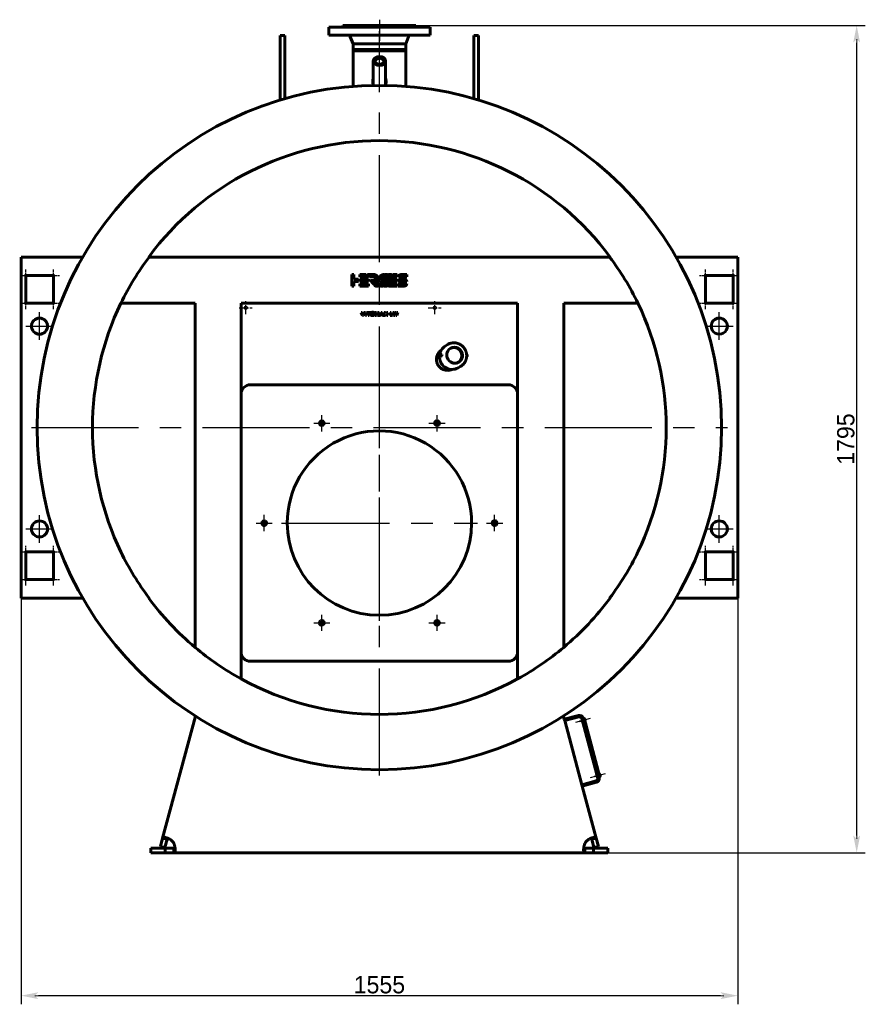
# Model space of a CAD drawing. Header units: millimetres. Extents: x 0 to 4382, y -164 to 841.
# Tile 4 of 6: x 2409 to 2653, y -164 to 121. Entities that reach past the tile are written whole.
import ezdxf

# ---------------------------------------------------------------- set-up
doc = ezdxf.new("R2010")
doc.units = ezdxf.units.MM
for name, pattern in [('CENTER_per1_scale0.019685', [1, 0.625, -0.125, 0.125, -0.125]), ('CENTER_per1_scale0.029528', [1.5, 0.9375, -0.1875, 0.1875, -0.1875]), ('CENTER_per1_scale0.059055', [3, 1.875, -0.375, 0.375, -0.375]), ('CENTER_per1_scale0.163386', [8.3, 5.1875, -1.0375, 1.0375, -1.0375]), ('CENTER_per1_scale0.199016', [10.11, 6.31875, -1.26375, 1.26375, -1.26375]), ('CENTER_per1_scale0.354331', [18, 11.25, -2.25, 2.25, -2.25]), ('CENTER_per1_scale0.688976', [35, 21.875, -4.375, 4.375, -4.375]), ('CENTER_per1e_scale0.974409', [49.5, 30.9375, -6.1875, 6.1875, -6.1875]), ('CENTER_per3_scale0.703969', [35.761614, 22.351008, -4.470202, 4.470202, -4.470202]), ('CENTER_per8_scale0.984252', [50, 31.25, -6.25, 6.25, -6.25])]:
    doc.linetypes.add(name, pattern=pattern)
doc.styles.add('TextStyle_1', font='T-FLEX Type A.TTF', dxfattribs={"height": 5})
doc.dimstyles.new('DIM_ST_2', dxfattribs={"dimtxt": 5, "dimasz": 5, "dimexe": 2.5, "dimexo": 0, "dimtad": 1, "dimlfac": 7.5, "dimrnd": 0.01, "dimdsep": 46, "dimtxsty": 'TextStyle_1', "dimblk": 'Arrow_3_C7_Status', "dimcen": 0.09, "dimclrd": 7, "dimclre": 7, "dimclrt": 7, "dimazin": 0, "dimtfac": 1, "dimtdec": 0, "dimtmove": 0, "dimatfit": 0, "dimldrblk": 'NONE', "dimfxl": 1, "dimtvp": 1, "dimtolj": 1, "dimarcsym": 0})

# ---------------------------------------------------------------- blocks, each defined once
blk = doc.blocks.new('Arrow_3_C7_Status')
at = {"color": 7, "linetype": 'Continuous', "lineweight": 0}
blk.add_line((-1, 0), (-0.8, 0), dxfattribs=at)
at = {"color": 7}
blk.add_solid([(-1, -0.2), (0, 0), (-0.8, 0), (-1, 0.2)], dxfattribs=at)
blk = doc.blocks.new('*D9')
at = {"color": 7, "lineweight": -2}
for p, q in [((10.53, 119.67), (140.58, 119.67)), ((138.08, -114.67), (138.08, 114.67)), ((59.47, -119.67), (140.58, -119.67))]:
    blk.add_line(p, q, dxfattribs=at)
at = {"layer": 'Defpoints', "color": 0}
for p in [(10.53, 119.67), (138.08, 119.67), (59.47, -119.67)]:
    blk.add_point(p, dxfattribs=at)
at = {"color": 7, "lineweight": -2, "xscale": 5, "yscale": 5, "zscale": 5}
for p, rotation in [((138.08, 119.67), 90.00000000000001), ((138.08, -119.67), 270)]:
    blk.add_blockref('Arrow_3_C7_Status', p, dxfattribs=dict(at, rotation=rotation))
at = {"color": 7, "insert": (134.95, 0), "char_height": 5, "attachment_point": 5, "rotation": 90, "style": 'TextStyle_1'}
blk.add_mtext('\\A1;1795{\\H0.5x;\\S^ ;}', dxfattribs=at)
blk = doc.blocks.new('_None')
blk = doc.blocks.new('*D10')
at = {"color": 7, "lineweight": -2}
for p, q in [((-103.67, -42.8), (-103.67, -163.54)), ((103.67, -42.8), (103.67, -163.54)), ((98.67, -161.04), (-98.67, -161.04))]:
    blk.add_line(p, q, dxfattribs=at)
at = {"layer": 'Defpoints', "color": 0}
for p in [(-103.67, -42.8), (103.67, -42.8), (-103.67, -161.04)]:
    blk.add_point(p, dxfattribs=at)
at = {"color": 7, "lineweight": -2, "xscale": 5, "yscale": 5, "zscale": 5}
for p, rotation in [((-103.67, -161.04), 180), ((103.67, -161.04), 360)]:
    blk.add_blockref('Arrow_3_C7_Status', p, dxfattribs=dict(at, rotation=rotation))
at = {"color": 7, "insert": (0, -157.91), "char_height": 5, "attachment_point": 5, "style": 'TextStyle_1'}
blk.add_mtext('\\A1;1555{\\H0.5x;\\S^ ;}', dxfattribs=at)
blk = doc.blocks.new('Проекция_2')
at = {"color": 7, "linetype": 'Continuous', "lineweight": 60}
for p, q in [((-10.5334, 119.6667), (0, 119.6667)), ((-10.5334, 119.6667), (-10.5334, 119.4667)), ((0, 119.6667), (10.5333, 119.6667)), ((10.5333, 119.4667), (10.5333, 119.6667)), ((10.5333, 119.6667), (10.5333, 119.6667)), ((10.5333, 119.4667), (10.5333, 119.6667)), ((-28.6667, 109.282), (-28.6667, 116.8012)), ((-27.3333, 116.8012), (-28.6667, 116.8012)), ((-27.3333, 109.282), (-27.3333, 116.8012)), ((0, 119.1333), (-14.6667, 119.1333)), ((-14.6667, 119.1333), (-14.6667, 116.8667)), ((0, 116.8667), (-14.6667, 116.8667)), ((-10.7334, 119.2667), (-10.7334, 119.1333)), ((-10.7334, 119.2667), (0, 119.2667)), ((0, 119.2667), (10.7333, 119.2667)), ((0, 119.1333), (14.6666, 119.1333)), ((0, 116.8667), (14.6666, 116.8667)), ((10.7333, 119.1333), (10.7333, 119.2667)), ((10.7333, 119.1333), (10.7333, 119.2667)), ((10.7333, 119.2667), (10.7333, 119.2667)), ((14.6666, 116.8667), (14.6666, 119.1333)), ((14.6667, 119.1333), (14.6666, 119.1333)), ((14.6667, 116.8667), (14.6666, 116.8667)), ((14.6667, 116.8667), (14.6667, 119.1333)), ((27.3333, 109.282), (27.3333, 116.8012)), ((28.6667, 116.8012), (27.3333, 116.8012)), ((28.6667, 109.282), (28.6667, 116.8012)), ((-8.4596, 116.3443), (-7.62, 114.3333)), ((-7.62, 114.3333), (-7.62, 112.7333)), ((-7.62, 114.3333), (0, 114.3333)), ((0, 114.3333), (7.62, 114.3333)), ((7.62, 114.3333), (8.4595, 116.3443)), ((7.62, 114.3333), (8.4596, 116.3443)), ((7.62, 112.7333), (7.62, 114.3333)), ((7.62, 112.7333), (7.62, 114.3333)), ((7.62, 114.3333), (7.62, 114.3333)), ((-7.62, 112.7333), (0, 112.7333)), ((-7.62, 112.7333), (-7.62, 112.3333)), ((-7.62, 112.3333), (7.62, 112.3333)), ((-7.62, 112.3333), (-7.62, 102.0397)), ((-2.8267, 112.7333), (-2.8267, 112.3333)), ((0, 112.7333), (7.62, 112.7333)), ((2.8267, 112.3333), (2.8267, 112.7333)), ((7.62, 112.3333), (7.62, 112.7333)), ((7.62, 102.0396), (7.62, 112.3333)), ((-28.6667, 109.282), (-28.6667, 98.0921)), ((-27.3333, 109.282), (-27.3333, 98.4853)), ((-1.7933, 109.3754), (-1.7933, 102.6296)), ((1.7933, 102.6296), (1.7933, 109.3754)), ((27.3333, 109.282), (27.3333, 98.4853)), ((28.6667, 109.282), (28.6667, 98.0921)), ((-103.6667, 52.6667), (-85.8325, 52.6667)), ((-103.6667, 52.6667), (-103.6667, 49.4667)), ((-66.7475, 52.6667), (-66.6157, 52.6667)), ((66.6157, 52.6667), (-66.6157, 52.6667)), ((66.7475, 52.6667), (66.6157, 52.6667)), ((85.8325, 52.6667), (103.6667, 52.6667)), ((103.6667, 49.4667), (103.6667, 52.6667)), ((-103.6667, 49.4667), (-103.6667, -42.8)), ((103.6667, -42.8), (103.6667, 49.4667)), ((-102.3333, 47.3333), (-94.3333, 47.3333)), ((-102.3333, 39.3333), (-102.3333, 47.3333)), ((-94.3333, 47.3333), (-94.3333, 39.3333)), ((-8.0248, 44.2659), (-8.0248, 47.5997)), ((-8.0248, 47.5997), (-7.3572, 47.5975)), ((-7.3572, 47.5975), (-7.3572, 46.2666)), ((-7.3572, 46.2666), (-6.0403, 46.2666)), ((-6.0403, 45.5999), (-7.3572, 45.5999)), ((-7.3572, 45.5999), (-7.3572, 44.2659)), ((-6.0403, 46.2666), (-6.0403, 45.5999)), ((-5.6266, 45.5999), (-5.6266, 46.2657)), ((-5.6266, 46.2657), (-3.1138, 46.2657)), ((-3.1156, 45.5999), (-5.6266, 45.5999)), ((-5.6265, 46.9336), (-5.6265, 47.5993)), ((-5.6265, 47.5993), (-3.8783, 47.5993)), ((-3.3244, 46.945), (-5.6265, 46.9336)), ((-3.8783, 47.5993), (-3.3244, 46.945)), ((-2.8607, 46.9498), (-3.4106, 47.5993)), ((-3.4106, 47.5993), (-1.7325, 47.5993)), ((-3.1138, 46.2657), (-3.1156, 45.5999)), ((-1.6035, 46.9498), (-2.8607, 46.9498)), ((-1.6035, 46.9491), (-1.6035, 46.9498)), ((-1.0234, 45.3924), (-1.4705, 45.9205)), ((1.5847, 47.5935), (2.3358, 47.5935)), ((3.1095, 45.5883), (3.3616, 46.2559)), ((5.1367, 45.5883), (3.1095, 45.5883)), ((3.3616, 46.2559), (5.1384, 46.2559)), ((5.1384, 46.9258), (3.6152, 46.9258)), ((3.8758, 47.5934), (5.1384, 47.5934)), ((5.1384, 46.2559), (5.1367, 45.5883)), ((5.1384, 47.5934), (5.1384, 46.9258)), ((5.4792, 46.2656), (6.3563, 46.2656)), ((7.9752, 46.9258), (5.4807, 46.9258)), ((6.2948, 47.5926), (7.9752, 47.5926)), ((7.0482, 45.589), (6.2948, 45.589)), ((6.3563, 46.2656), (6.3786, 46.2645)), ((6.3786, 46.2645), (7.1319, 46.2645)), ((7.0624, 45.5883), (7.0482, 45.589)), ((7.9475, 45.5883), (7.0624, 45.5883)), ((7.9752, 47.5926), (7.9752, 46.9258)), ((94.3333, 47.3333), (102.3333, 47.3333)), ((94.3333, 39.3333), (94.3333, 47.3333)), ((102.3333, 47.3333), (102.3333, 39.3333)), ((-7.3572, 44.2659), (-8.0248, 44.2659)), ((-5.6266, 44.932), (-3.1138, 44.932)), ((-5.6266, 44.2663), (-5.6266, 44.932)), ((-3.1156, 44.2663), (-5.6266, 44.2663)), ((-3.1138, 44.932), (-3.1156, 44.2663)), ((5.1367, 44.261), (2.6257, 44.261)), ((2.8558, 44.9286), (5.1384, 44.9286)), ((5.1384, 44.9286), (5.1367, 44.261)), ((5.4515, 44.261), (5.4515, 44.9286)), ((5.4515, 44.9286), (7.9461, 44.9286)), ((7.1319, 44.261), (5.4515, 44.261)), ((-94.3333, 39.3333), (-102.3333, 39.3333)), ((-53.3333, 39.3333), (-74.7864, 39.3333)), ((-53.3333, -60.2635), (-53.3333, 39.3333)), ((-40, -69.3922), (-40, 39.3333)), ((40, 39.3333), (-40, 39.3333)), ((40, -69.3922), (40, 39.3333)), ((53.3333, -60.2635), (53.3333, 39.3333)), ((74.7864, 39.3333), (53.3333, 39.3333)), ((102.3333, 39.3333), (94.3333, 39.3333)), ((-4.8971, 35.7425), (-5.2842, 36.6613)), ((-5.2842, 36.6613), (-4.9632, 36.6613)), ((-4.9632, 36.6613), (-4.7827, 36.2136)), ((-4.5637, 35.7425), (-4.8971, 35.7425)), ((-4.7827, 36.2136), (-4.7572, 36.1461)), ((-4.7572, 36.1461), (-4.7263, 36.0566)), ((-4.7263, 36.0566), (-4.7021, 36.1303)), ((-4.7021, 36.1303), (-4.6725, 36.2122)), ((-4.6725, 36.2122), (-4.4934, 36.6613)), ((-4.1724, 36.6613), (-4.5637, 35.7425)), ((-4.4934, 36.6613), (-4.1724, 36.6613)), ((-4.0292, 35.7425), (-4.0292, 36.6613)), ((-4.0292, 36.6613), (-3.733, 36.6613)), ((-3.733, 35.7425), (-4.0292, 35.7425)), ((-3.733, 36.6613), (-3.733, 35.7425)), ((-3.5649, 36.6613), (-2.6199, 36.6613)), ((-3.5649, 36.4202), (-3.5649, 36.6613)), ((-3.244, 36.4202), (-3.5649, 36.4202)), ((-3.244, 35.7425), (-3.244, 36.4202)), ((-2.9382, 35.7425), (-3.244, 35.7425)), ((-2.6199, 36.4202), (-2.9382, 36.4202)), ((-2.9382, 36.4202), (-2.9382, 35.7425)), ((-2.6199, 36.6613), (-2.6199, 36.4202)), ((-1.2561, 36.6613), (-0.8456, 36.6613)), ((-1.2561, 35.7425), (-1.2561, 36.6613)), ((-0.9737, 35.7425), (-1.2561, 35.7425)), ((-0.9475, 36.2136), (-0.982, 36.3417)), ((-0.982, 36.3417), (-0.9751, 36.2081)), ((-0.9751, 36.2081), (-0.9737, 35.7425)), ((-0.7919, 35.7425), (-0.9475, 36.2136)), ((-0.8456, 36.6613), (-0.7037, 36.2177)), ((-0.5715, 35.7425), (-0.7919, 35.7425)), ((-0.6568, 36.2164), (-0.5205, 36.6613)), ((-0.4199, 36.2136), (-0.5715, 35.7425)), ((-0.5205, 36.6613), (-0.1072, 36.6613)), ((-0.3827, 36.3445), (-0.4199, 36.2136)), ((-0.391, 36.2095), (-0.3827, 36.3445)), ((-0.391, 35.7425), (-0.391, 36.2095)), ((-0.1072, 35.7425), (-0.391, 35.7425)), ((-0.1072, 36.6613), (-0.1072, 35.7425)), ((0.0278, 35.7425), (0.4631, 36.6614)), ((0.3598, 35.7425), (0.0278, 35.7425)), ((0.4328, 35.9106), (0.3598, 35.7425)), ((0.853, 35.9106), (0.4328, 35.9106)), ((0.4631, 36.6614), (0.8309, 36.6614)), ((0.5223, 36.1213), (0.6436, 36.4203)), ((0.7648, 36.1213), (0.5223, 36.1213)), ((0.6436, 36.4203), (0.7648, 36.1213)), ((0.8309, 36.6614), (1.2662, 35.7425)), ((0.9315, 35.7425), (0.853, 35.9106)), ((1.2662, 35.7425), (0.9315, 35.7425)), ((1.3076, 35.7425), (1.6795, 36.2247)), ((1.6767, 35.7425), (1.3076, 35.7425)), ((1.6795, 36.2247), (1.353, 36.6613)), ((1.353, 36.6613), (1.7263, 36.6613)), ((1.8875, 36.0359), (1.6767, 35.7425)), ((1.7263, 36.6613), (1.8875, 36.4092)), ((1.8875, 36.4092), (2.0597, 36.6613)), ((2.1065, 35.7425), (1.8875, 36.0359)), ((2.0597, 36.6613), (2.4303, 36.6613)), ((2.4303, 36.6613), (2.0942, 36.2247)), ((2.0942, 36.2247), (2.4661, 35.7425)), ((2.4661, 35.7425), (2.1065, 35.7425)), ((3.0763, 35.7425), (3.0763, 36.6613)), ((3.0763, 36.6613), (3.3725, 36.6613)), ((3.8024, 35.7425), (3.0763, 35.7425)), ((3.3725, 36.6613), (3.3725, 35.9698)), ((3.3725, 35.9698), (3.8024, 35.9698)), ((3.8024, 35.9698), (3.8024, 35.7425)), ((3.8464, 36.6613), (4.1646, 36.6613)), ((4.0696, 35.7425), (3.8464, 36.6613)), ((4.4264, 35.7425), (4.0696, 35.7425)), ((4.1646, 36.6613), (4.2459, 36.2247)), ((4.2459, 36.2247), (4.2611, 36.1365)), ((4.2611, 36.1365), (4.2721, 36.058)), ((4.2721, 36.058), (4.2831, 36.1241)), ((4.2831, 36.1241), (4.2969, 36.1943)), ((4.2969, 36.1943), (4.4085, 36.6613)), ((4.4085, 36.6613), (4.7446, 36.6613)), ((4.5338, 36.153), (4.4264, 35.7425)), ((4.571, 36.3569), (4.558, 36.2543)), ((4.5868, 36.2549), (4.571, 36.3569)), ((4.7157, 35.7425), (4.611, 36.1558)), ((5.0697, 35.7425), (4.7157, 35.7425)), ((4.7446, 36.6613), (4.8011, 36.401)), ((4.87, 36.062), (4.8865, 36.1764)), ((4.8865, 36.1764), (4.976, 36.6613)), ((4.976, 36.6613), (5.2915, 36.6613)), ((5.2915, 36.6613), (5.0697, 35.7425)), ((19.8344, 27.3867), (19.0872, 26.9553)), ((17.897, 24.4229), (17.1844, 24.0114)), ((17.2965, 23.57), (17.2318, 23.5662)), ((18.014, 24.4327), (17.9297, 24.4318)), ((17.9444, 23.9777), (18.0178, 23.9864)), ((18.0598, 24.3757), (18.0607, 24.2216)), ((18.1038, 24.3809), (18.1046, 24.2282)), ((18.1046, 24.2282), (18.1117, 24.0756)), ((25.2442, 23.8875), (25.3694, 23.9598)), ((25.2594, 24.3502), (25.2666, 24.1961)), ((25.3291, 24.4056), (25.2644, 24.407)), ((25.3339, 23.9515), (25.2775, 23.9607)), ((22.7539, 20.6044), (23.5011, 21.0358)), ((-37.3333, 15.7), (37.3333, 15.7)), ((-102.3333, -40.6667), (-102.3333, -32.6667)), ((-102.3333, -32.6667), (-94.3333, -32.6667)), ((-94.3333, -32.6667), (-94.3333, -40.6667)), ((94.3333, -32.6667), (102.3333, -32.6667)), ((94.3333, -40.6667), (94.3333, -32.6667)), ((102.3333, -32.6667), (102.3333, -40.6667)), ((-94.3333, -40.6667), (-102.3333, -40.6667)), ((102.3333, -40.6667), (94.3333, -40.6667)), ((-103.6667, -42.8), (-103.6667, -46)), ((103.6667, -46), (103.6667, -42.8)), ((-85.8325, -46), (-103.6667, -46)), ((-66.7475, -46), (-66.6157, -46)), ((66.6157, -46), (66.7475, -46)), ((103.6667, -46), (85.8325, -46)), ((37.3333, -64.3), (-37.3333, -64.3)), ((-62.7064, -115.4473), (-53.2432, -80.1302)), ((53.2432, -80.1302), (53.4953, -81.071)), ((57.6166, -79.9667), (53.4953, -81.071)), ((53.5989, -81.4573), (53.4953, -81.071)), ((57.7201, -80.3531), (53.5989, -81.4573)), ((53.5989, -81.4573), (58.5682, -100.0031)), ((58.654, -81.2623), (58.2676, -81.3659)), ((58.2676, -81.3659), (58.378, -81.778)), ((58.7644, -81.6745), (58.378, -81.778)), ((63.1609, -98.0823), (58.5366, -80.8245)), ((58.9575, -80.8497), (58.923, -80.7209)), ((58.9575, -80.8497), (59.2151, -80.7807)), ((63.7703, -97.781), (59.2151, -80.7807)), ((59.2796, -80.8669), (59.241, -80.8773)), ((59.3776, -80.9235), (59.5605, -81.6061)), ((59.5039, -81.7041), (59.4653, -81.7144)), ((63.5588, -96.8369), (63.5201, -96.8473)), ((58.5682, -100.0031), (62.6895, -98.8988)), ((58.6717, -100.3895), (62.793, -99.2852)), ((62.9331, -97.2323), (62.5467, -97.3358)), ((62.5467, -97.3358), (62.6572, -97.748)), ((63.0435, -97.6444), (62.6572, -97.748)), ((63.7703, -97.781), (63.5127, -97.85)), ((63.5472, -97.9788), (63.5127, -97.85)), ((63.6567, -96.8935), (63.8396, -97.5761)), ((63.7831, -97.6741), (63.7444, -97.6844)), ((58.5682, -100.0031), (58.6717, -100.3895)), ((58.6717, -100.3895), (62.7064, -115.4473)), ((-63.3528, -117.8595), (-62.7064, -115.4473)), ((-61.4185, -115.7924), (-62.7064, -115.4473)), ((-62.0649, -118.2045), (-61.4185, -115.7924)), ((-61.4138, -115.7749), (-61.4185, -115.7924)), ((61.4185, -115.7924), (62.7064, -115.4473)), ((61.4185, -115.7924), (62.0649, -118.2045)), ((62.7064, -115.4473), (63.3528, -117.8595)), ((-66.1333, -118.3333), (-61.966, -118.3333)), ((-66.1333, -119.6667), (-66.1333, -118.3333)), ((-62.0649, -118.2045), (-63.3528, -117.8595)), ((-61.966, -118.3333), (-59.4688, -118.3333)), ((-61.966, -118.3333), (-61.966, -119.6667)), ((-59.4688, -118.3333), (-59.4688, -119.6667)), ((59.4688, -118.3333), (61.966, -118.3333)), ((59.4688, -118.3333), (59.4688, -119.6667)), ((66.1333, -118.3333), (61.966, -118.3333)), ((61.966, -118.3333), (61.966, -119.6667)), ((62.0649, -118.2045), (63.3528, -117.8595)), ((66.1333, -118.3333), (66.1333, -119.6667)), ((-66.1333, -119.6667), (-61.966, -119.6667)), ((-61.966, -119.6667), (-59.4688, -119.6667)), ((59.4688, -119.6667), (-59.4688, -119.6667)), ((59.4688, -119.6667), (61.966, -119.6667)), ((66.1333, -119.6667), (61.966, -119.6667))]:
    blk.add_line(p, q, dxfattribs=at)
at = {"color": 7, "linetype": 'CENTER_per1_scale0.029528', "lineweight": 25}
blk.add_line((0, 121.3333), (0, 117.8), dxfattribs=at)
at = {"color": 7, "linetype": 'CENTER_per1_scale0.354331', "lineweight": 25}
blk.add_line((0, 120.9333), (0, 115.2), dxfattribs=at)
at = {"color": 7, "linetype": 'CENTER_per3_scale0.703969', "lineweight": 25}
blk.add_line((0, 100.373), (0, 118.011), dxfattribs=at)
at = {"color": 7, "linetype": 'CENTER_per1e_scale0.974409', "lineweight": 25}
for p, q in [((0, -97.3333), (0, 104)), ((-100.6667, 3.3333), (100.6667, 3.3333))]:
    blk.add_line(p, q, dxfattribs=at)
at = {"color": 7, "linetype": 'CENTER_per1_scale0.019685', "lineweight": 25}
for p, q in [((-102.3333, 45.6), (-102.3333, 49.0667)), ((-94.3333, 45.6), (-94.3333, 49.0667)), ((94.3333, 45.6), (94.3333, 49.0667)), ((102.3333, 45.6), (102.3333, 49.0667)), ((-104.0667, 47.3333), (-100.6, 47.3333)), ((-96.0667, 47.3333), (-92.6, 47.3333)), ((92.6, 47.3333), (96.0667, 47.3333)), ((100.6, 47.3333), (104.0667, 47.3333)), ((-102.3333, 37.6), (-102.3333, 41.0667)), ((-94.3333, 37.6), (-94.3333, 41.0667)), ((94.3333, 37.6), (94.3333, 41.0667)), ((102.3333, 37.6), (102.3333, 41.0667)), ((-104.0667, 39.3333), (-100.6, 39.3333)), ((-96.0667, 39.3333), (-92.6, 39.3333)), ((92.6, 39.3333), (96.0667, 39.3333)), ((100.6, 39.3333), (104.0667, 39.3333)), ((-102.3333, -34.4), (-102.3333, -30.9333)), ((-94.3333, -34.4), (-94.3333, -30.9333)), ((94.3333, -34.4), (94.3333, -30.9333)), ((102.3333, -34.4), (102.3333, -30.9333)), ((-104.0667, -32.6667), (-100.6, -32.6667)), ((-96.0667, -32.6667), (-92.6, -32.6667)), ((92.6, -32.6667), (96.0667, -32.6667)), ((100.6, -32.6667), (104.0667, -32.6667)), ((-102.3333, -42.4), (-102.3333, -38.9333)), ((-94.3333, -42.4), (-94.3333, -38.9333)), ((94.3333, -42.4), (94.3333, -38.9333)), ((102.3333, -42.4), (102.3333, -38.9333)), ((-104.0667, -40.6667), (-100.6, -40.6667)), ((-96.0667, -40.6667), (-92.6, -40.6667)), ((92.6, -40.6667), (96.0667, -40.6667)), ((100.6, -40.6667), (104.0667, -40.6667))]:
    blk.add_line(p, q, dxfattribs=at)
at = {"color": 7, "linetype": 'CENTER_per1_scale0.059055', "lineweight": 25}
for p, q in [((-40.5333, 38), (-36.8, 38)), ((-38.6667, 36.1333), (-38.6667, 39.8667)), ((14.1333, 38), (17.8667, 38)), ((16, 36.1333), (16, 39.8667))]:
    blk.add_line(p, q, dxfattribs=at)
at = {"color": 7, "linetype": 'CENTER_per1_scale0.688976', "lineweight": 25}
for p, q in [((-98.3333, 28.6667), (-98.3333, 36.6667)), ((98.3333, 28.6667), (98.3333, 36.6667)), ((-102.3333, 32.6667), (-94.3333, 32.6667)), ((94.3333, 32.6667), (102.3333, 32.6667)), ((-98.3333, -30), (-98.3333, -22)), ((98.3333, -30), (98.3333, -22)), ((-102.3333, -26), (-94.3333, -26)), ((94.3333, -26), (102.3333, -26))]:
    blk.add_line(p, q, dxfattribs=at)
at = {"color": 7, "linetype": 'CENTER_per1_scale0.199016', "lineweight": 25}
for p, q in [((-16.6667, 2.2268), (-16.6667, 6.9082)), ((16.6667, 2.2268), (16.6667, 6.9082)), ((-19.0073, 4.5675), (-14.326, 4.5675)), ((14.326, 4.5675), (19.0073, 4.5675)), ((-33.3333, -26.6407), (-33.3333, -21.9593)), ((33.3333, -26.6407), (33.3333, -21.9593)), ((-35.674, -24.3), (-30.9927, -24.3)), ((30.9927, -24.3), (35.674, -24.3)), ((-16.6667, -55.5082), (-16.6667, -50.8268)), ((16.6667, -55.5082), (16.6667, -50.8268)), ((-19.0073, -53.1675), (-14.326, -53.1675)), ((14.326, -53.1675), (19.0073, -53.1675))]:
    blk.add_line(p, q, dxfattribs=at)
at = {"color": 7, "linetype": 'CENTER_per8_scale0.984252', "lineweight": 25}
for p, q in [((0, -52.6333), (0, 4.0333)), ((-28.3333, -24.3), (28.3333, -24.3))]:
    blk.add_line(p, q, dxfattribs=at)
at = {"color": 7, "linetype": 'CENTER_per1_scale0.163386', "lineweight": 25}
for p, q in [((61.0016, -80.8541), (56.7129, -82.0033)), ((65.2808, -96.8241), (60.9921, -97.9733))]:
    blk.add_line(p, q, dxfattribs=at)
at = {"color": 7, "lineweight": 60, "flags": 128}
for points in [[(-1.7481, 102.3179), (-1.798, 102.4725), (-1.8393, 102.6302), (-1.8722, 102.7903), (-1.8971, 102.9519), (-1.9143, 103.1145), (-1.924, 103.2772), (-1.9266, 103.4403), (-1.9223, 103.6035), (-1.9113, 103.7663), (-1.8938, 103.9284), (-1.8692, 104.0943), (-1.8379, 104.2591), (-1.8001, 104.4225), (-1.7933, 104.4469)], [(-1.7933, 103.6739), (-1.8098, 103.6119), (-1.8516, 103.419), (-1.8844, 103.2243), (-1.9033, 103.074), (-1.9064, 103.0396)], [(-1.7929, 102.6296), (-1.7903, 102.4822), (-1.7876, 102.4403)], [(1.7933, 104.4458), (1.8246, 104.3203), (1.86, 104.147), (1.8888, 103.9665), (1.9097, 103.7846), (1.9224, 103.6019), (1.9267, 103.4191)], [(1.9063, 103.0376), (1.8956, 103.1406), (1.872, 103.3045), (1.8411, 103.472), (1.8034, 103.6381), (1.7933, 103.6756)], [(-2.4254, 45.729), (-2.4418, 45.7447), (-2.4554, 45.7624), (-2.4627, 45.7825), (-2.463, 45.7934), (-2.4604, 45.805)], [(-2.4604, 45.805), (-2.4537, 45.8184), (-2.445, 45.8272), (-2.4346, 45.8321), (-2.4231, 45.8342), (-2.3983, 45.8333), (-2.3739, 45.8317)], [(-1.7325, 47.5993), (-1.6295, 47.597), (-1.531, 47.5902), (-1.437, 47.5789), (-1.3475, 47.5635), (-1.2624, 47.544), (-1.1818, 47.5205), (-1.1056, 47.4933), (-1.0338, 47.4625), (-0.9449, 47.4159), (-0.8637, 47.3635), (-0.7902, 47.3056), (-0.7244, 47.2426), (-0.6663, 47.1748), (-0.6157, 47.1025), (-0.5726, 47.0261), (-0.537, 46.946), (-0.5089, 46.8625), (-0.4882, 46.776), (-0.4748, 46.6868), (-0.4688, 46.5952), (-0.47, 46.5017), (-0.4785, 46.4065), (-0.4942, 46.3101), (-0.517, 46.2127), (-0.5469, 46.1147), (-0.5839, 46.0166)], [(-1.7262, 45.8329), (-1.6937, 45.8348), (-1.6633, 45.8329), (-1.6352, 45.8271), (-1.6092, 45.817), (-1.5852, 45.8025), (-1.5634, 45.7835), (-1.5436, 45.7597), (-1.5258, 45.731)], [(-1.4705, 45.9205), (-1.4428, 45.9556), (-1.4113, 45.9967), (-1.3772, 46.0429), (-1.3417, 46.093), (-1.3062, 46.1459), (-1.2719, 46.2005), (-1.2431, 46.2502), (-1.2173, 46.2996), (-1.1953, 46.3478), (-1.1782, 46.3942), (-1.1668, 46.4378), (-1.1623, 46.4715), (-1.163, 46.5022)], [(0.1148, 46.8192), (0.1668, 46.9282), (0.225, 47.0291), (0.2895, 47.1221), (0.3603, 47.207), (0.4373, 47.2838), (0.5204, 47.3524), (0.6098, 47.4129), (0.7053, 47.4651), (0.8069, 47.5091), (0.9146, 47.5448), (1.0284, 47.5721), (1.1482, 47.591)], [(1.1482, 47.591), (1.1867, 47.5942), (1.216, 47.5931), (1.2369, 47.5875), (1.2444, 47.5829), (1.25, 47.5769), (1.2537, 47.5695), (1.2558, 47.5608), (1.2549, 47.5389), (1.248, 47.5107), (1.2358, 47.4759)], [(1.5023, 47.5462), (1.5081, 47.5596), (1.5158, 47.5703), (1.525, 47.5786), (1.5356, 47.5848), (1.5593, 47.5918), (1.5847, 47.5935)], [(2.3358, 47.5935), (2.3566, 47.5922), (2.3717, 47.5883), (2.3818, 47.582), (2.3851, 47.5779), (2.3874, 47.5733), (2.3891, 47.5624), (2.3876, 47.5494), (2.3834, 47.5343), (2.3771, 47.5174)], [(2.625, 47.5403), (2.6309, 47.5539), (2.6387, 47.5652), (2.6483, 47.5744), (2.6592, 47.5815), (2.6835, 47.5905), (2.7092, 47.5935)], [(3.4562, 47.5935), (3.4771, 47.5921), (3.4925, 47.5877), (3.5029, 47.5804), (3.5064, 47.5758), (3.5089, 47.5706), (3.5111, 47.5585), (3.5099, 47.5444), (3.4998, 47.5115)], [(6.2948, 45.589), (6.2109, 45.5917), (6.1313, 45.5997), (6.0561, 45.613), (5.9853, 45.6316), (5.9189, 45.6555), (5.8568, 45.6847), (5.7992, 45.7192), (5.7459, 45.7589), (5.6971, 45.8039), (5.6527, 45.8542), (5.6127, 45.9097), (5.5771, 45.9705), (5.546, 46.0365), (5.5193, 46.1076), (5.497, 46.184), (5.4792, 46.2656)], [(5.4807, 46.9258), (5.4989, 47.0062), (5.5215, 47.0815), (5.5484, 47.1517), (5.5798, 47.2167), (5.6155, 47.2766), (5.6555, 47.3313), (5.7, 47.3809), (5.7487, 47.4252), (5.8018, 47.4644), (5.8593, 47.4983), (5.9211, 47.5271), (5.9872, 47.5506), (6.0576, 47.569), (6.1324, 47.5821), (6.2115, 47.5899), (6.2948, 47.5926)], [(7.1319, 46.2645), (7.2158, 46.2619), (7.2953, 46.2539), (7.3705, 46.2406), (7.4413, 46.222), (7.5078, 46.1981), (7.5698, 46.1689), (7.6274, 46.1344), (7.6807, 46.0947), (7.7295, 46.0497), (7.7739, 45.9995), (7.8139, 45.944), (7.8495, 45.8833), (7.8806, 45.8173), (7.9074, 45.7462), (7.9296, 45.6698), (7.9475, 45.5883)], [(-1.0435, 44.2671), (-1.0778, 44.2671), (-1.1088, 44.2707), (-1.1367, 44.2775), (-1.174, 44.2933), (-1.207, 44.3152), (-1.2372, 44.3425), (-1.2661, 44.3744), (-1.2952, 44.4102), (-1.326, 44.4491)], [(-0.1362, 44.3293), (-0.1607, 44.3578), (-0.1905, 44.3916), (-0.2247, 44.4299), (-0.2622, 44.4718), (-0.3021, 44.5165), (-0.3433, 44.5631), (-0.3848, 44.6108), (-0.4256, 44.6588), (-0.4647, 44.7063), (-0.501, 44.7524), (-0.5336, 44.7963), (-0.5614, 44.8371), (-0.5834, 44.874), (-0.5986, 44.9063), (-0.6033, 44.9203), (-0.606, 44.9329), (-0.6064, 44.944), (-0.6045, 44.9533)], [(0.0357, 44.3705), (0.0181, 44.3326), (0, 44.3036), (-0.0188, 44.2836), (-0.0388, 44.2731), (-0.0493, 44.2714), (-0.0602, 44.2721), (-0.0834, 44.281), (-0.1, 44.2925), (-0.1175, 44.3085), (-0.1362, 44.3293)], [(0.3761, 44.2676), (0.3465, 44.2686), (0.3234, 44.2729), (0.3065, 44.2805), (0.3003, 44.2857), (0.2955, 44.2918), (0.29, 44.3067), (0.2898, 44.3256), (0.2944, 44.3485), (0.3037, 44.3756)], [(1.1838, 44.4321), (1.1656, 44.3923), (1.1462, 44.3588), (1.1255, 44.331), (1.1034, 44.3088), (1.08, 44.2918), (1.0552, 44.2798), (1.029, 44.2723), (1.0014, 44.2692)], [(1.4987, 44.2616), (1.4691, 44.2635), (1.4461, 44.2681), (1.4292, 44.2758), (1.423, 44.2809), (1.4182, 44.2869), (1.4148, 44.2937), (1.4127, 44.3015), (1.4125, 44.32), (1.4171, 44.3426), (1.4263, 44.3696)], [(2.3065, 44.4261), (2.2883, 44.3864), (2.2689, 44.3528), (2.2481, 44.325), (2.2261, 44.3028), (2.2027, 44.2858), (2.1779, 44.2738), (2.1517, 44.2663), (2.124, 44.2632)], [(7.9461, 44.9286), (7.928, 44.8481), (7.9054, 44.7727), (7.8785, 44.7024), (7.8472, 44.6373), (7.8115, 44.5774), (7.7714, 44.5226), (7.727, 44.473), (7.6782, 44.4286), (7.6251, 44.3894), (7.5676, 44.3554), (7.5058, 44.3266), (7.4397, 44.303), (7.3692, 44.2846), (7.2944, 44.2715), (7.2153, 44.2636), (7.1319, 44.261)], [(-2.5207, 36.2123), (-2.5191, 36.2746), (-2.5142, 36.3314), (-2.506, 36.3828), (-2.4946, 36.4287), (-2.4798, 36.4691), (-2.4618, 36.504), (-2.4406, 36.5334), (-2.416, 36.5573)], [(-2.3878, 35.8382), (-2.419, 35.8707), (-2.446, 35.9073), (-2.4688, 35.948), (-2.4875, 35.9927), (-2.506, 36.0587), (-2.517, 36.1318), (-2.5207, 36.2123)], [(-2.416, 36.5573), (-2.3644, 36.5959), (-2.3141, 36.6267), (-2.2652, 36.6499), (-2.2177, 36.6655)], [(-1.9793, 35.7163), (-2.0672, 35.7197), (-2.1472, 35.7299), (-2.2192, 35.7468), (-2.2681, 35.7639), (-2.3124, 35.7849), (-2.3524, 35.8097), (-2.3878, 35.8382)], [(-2.2135, 36.2233), (-2.21, 36.2785), (-2.1996, 36.3257), (-2.1821, 36.3649), (-2.1578, 36.3961)], [(-2.1598, 36.0187), (-2.1724, 36.0353), (-2.1833, 36.0545), (-2.1925, 36.0762), (-2.2001, 36.1005), (-2.2076, 36.1369), (-2.212, 36.1778), (-2.2135, 36.2233)], [(-1.9793, 35.9574), (-2.0196, 35.9591), (-2.0557, 35.9642), (-2.0878, 35.9727), (-2.1093, 35.9813), (-2.1284, 35.9919), (-2.1452, 36.0043), (-2.1598, 36.0187)], [(-2.1578, 36.3961), (-2.1428, 36.4089), (-2.1257, 36.4199), (-2.1065, 36.4293), (-2.0853, 36.4369), (-2.0537, 36.4445), (-2.0184, 36.449), (-1.9793, 36.4506)], [(-1.9793, 36.4506), (-1.9228, 36.4472), (-1.8745, 36.4369), (-1.8343, 36.4199), (-1.8023, 36.3961)], [(-1.8016, 36.0194), (-1.8165, 36.0049), (-1.8334, 35.9923), (-1.8525, 35.9816), (-1.8736, 35.9729), (-1.9051, 35.9643), (-1.9404, 35.9591), (-1.9793, 35.9574)], [(-1.5722, 35.8382), (-1.6077, 35.8097), (-1.6476, 35.7849), (-1.6918, 35.7639), (-1.7405, 35.7468), (-1.8123, 35.7299), (-1.8919, 35.7197), (-1.9793, 35.7163)], [(-1.8023, 36.3961), (-1.7779, 36.3649), (-1.7605, 36.3257), (-1.75, 36.2785), (-1.7466, 36.2233)], [(-1.7466, 36.2233), (-1.7481, 36.1782), (-1.7527, 36.1375), (-1.7603, 36.1013), (-1.7681, 36.0771), (-1.7775, 36.0554), (-1.7887, 36.0361), (-1.8016, 36.0194)], [(-1.5854, 36.5911), (-1.5511, 36.5592), (-1.5215, 36.5229), (-1.4964, 36.4821), (-1.4758, 36.4368), (-1.4598, 36.387), (-1.4484, 36.3328), (-1.4416, 36.2741), (-1.4393, 36.2109)], [(-1.4393, 36.2109), (-1.443, 36.1309), (-1.4541, 36.058), (-1.4726, 35.9924), (-1.4913, 35.9478), (-1.5141, 35.9072), (-1.5411, 35.8707), (-1.5722, 35.8382)], [(17.8158, 25.6717), (17.8121, 25.669), (17.6905, 25.5711), (17.5719, 25.4663), (17.4568, 25.3546), (17.3457, 25.2364), (17.2394, 25.1116), (17.1382, 24.9806), (17.0429, 24.8438), (16.9539, 24.7016), (16.8716, 24.5543), (16.7967, 24.4025), (16.7294, 24.2467), (16.6701, 24.0875), (16.6191, 23.9256), (16.5767, 23.7615), (16.5429, 23.596), (16.5179, 23.4296), (16.5016, 23.2632), (16.494, 23.0973), (16.4951, 22.9325), (16.5045, 22.7696), (16.5221, 22.609), (16.5475, 22.4514), (16.5805, 22.2972), (16.6205, 22.1468), (16.6673, 22.0008), (16.7203, 21.8593), (16.779, 21.7228), (16.8431, 21.5915), (16.912, 21.4655), (16.9867, 21.3429), (17.0684, 21.2217), (17.1572, 21.1025), (17.2532, 20.9859), (17.3563, 20.8724), (17.4665, 20.7626), (17.5835, 20.6569), (17.7073, 20.5561), (17.8376, 20.4606), (17.974, 20.3709), (18.1162, 20.2877), (18.2636, 20.2113), (18.4159, 20.1421), (18.5725, 20.0807), (18.7327, 20.0271), (18.896, 19.9819), (19.0618, 19.9451), (19.2293, 19.9168), (19.3978, 19.8972), (19.5668, 19.8862), (19.7354, 19.8837), (19.9032, 19.8897), (20.0693, 19.9039), (20.2333, 19.926), (20.3945, 19.9557), (20.5525, 19.9927), (20.7067, 20.0366), (20.8568, 20.087), (21.0023, 20.1433), (21.0069, 20.1453)], [(23.5752, 21.0799), (23.5784, 21.0818), (23.6554, 21.1304), (23.7312, 21.1811), (23.8056, 21.2337), (23.8785, 21.2883), (23.9501, 21.3448), (24.0201, 21.4031), (24.0886, 21.4634), (24.1555, 21.5254), (24.2207, 21.5892), (24.2843, 21.6547), (24.3462, 21.7219), (24.4063, 21.7907), (24.4646, 21.8611), (24.5211, 21.9331), (24.5757, 22.0065), (24.6284, 22.0814), (24.6792, 22.1577), (24.728, 22.2354), (24.7747, 22.3143), (24.8195, 22.3946), (24.8621, 22.476), (24.9027, 22.5585), (24.9412, 22.6421), (24.9775, 22.7268), (25.0116, 22.8124), (25.0435, 22.899), (25.0732, 22.9864), (25.1007, 23.0747), (25.1259, 23.1637), (25.1489, 23.2533), (25.1695, 23.3437), (25.1879, 23.4345), (25.2039, 23.5259), (25.2177, 23.6178), (25.229, 23.7101), (25.2381, 23.8026), (25.2448, 23.8955), (25.2491, 23.9886), (25.2511, 24.0818), (25.2508, 24.1751), (25.248, 24.2684), (25.243, 24.3617), (25.2355, 24.4549), (25.2258, 24.548), (25.2137, 24.6408), (25.1992, 24.7333), (25.1824, 24.8255), (25.1633, 24.9173), (25.142, 25.0087), (25.1183, 25.0995), (25.0923, 25.1897), (25.0641, 25.2793), (25.0337, 25.3682), (25.001, 25.4563), (24.9662, 25.5437), (24.9292, 25.6301), (24.89, 25.7156), (24.8487, 25.8001), (24.8053, 25.8836), (24.7599, 25.966), (24.7124, 26.0472), (24.6629, 26.1272), (24.6115, 26.2059), (24.5581, 26.2834), (24.5028, 26.3595), (24.4456, 26.4341), (24.3866, 26.5073), (24.3258, 26.579), (24.2633, 26.6491), (24.199, 26.7176), (24.1331, 26.7845), (24.0656, 26.8497), (23.9965, 26.9131), (23.9258, 26.9748), (23.8537, 27.0346), (23.7801, 27.0926), (23.7052, 27.1487), (23.6289, 27.2028), (23.5513, 27.255), (23.4725, 27.3052), (23.3924, 27.3533), (23.3113, 27.3994), (23.2291, 27.4434), (23.1458, 27.4852), (23.0616, 27.5249), (22.9765, 27.5624), (22.8905, 27.5977), (22.8037, 27.6308), (22.7161, 27.6616), (22.6279, 27.6901), (22.539, 27.7164), (22.4496, 27.7403), (22.3597, 27.7619), (22.2693, 27.7812), (22.1785, 27.7982), (22.0874, 27.8127), (21.996, 27.825), (21.9044, 27.8348), (21.8126, 27.8422), (21.7208, 27.8473), (21.6289, 27.85), (21.5846, 27.8504)], [(17.1632, 23.6225), (17.1541, 23.6394), (17.1405, 23.6771), (17.1292, 23.723), (17.121, 23.7761), (17.1161, 23.8371), (17.1151, 23.9043), (17.1184, 23.9765), (17.1261, 24.0522), (17.1384, 24.1312), (17.1552, 24.212), (17.1759, 24.292), (17.2005, 24.3721), (17.2286, 24.451), (17.2597, 24.5279), (17.2934, 24.6023), (17.3287, 24.6728), (17.366, 24.7406), (17.4038, 24.8034), (17.441, 24.8601), (17.4773, 24.9108), (17.5033, 24.9439)], [(17.9193, 24.0498), (17.9227, 24.025), (17.9255, 24.0126), (17.9289, 24.0012), (17.9328, 23.9916), (17.9368, 23.9844), (17.9444, 23.9777)], [(18.0598, 24.3757), (18.0743, 24.3763), (18.0871, 24.3775), (18.0972, 24.3791), (18.1038, 24.3809)], [(18.0607, 24.2216), (18.0751, 24.2228), (18.0879, 24.2244), (18.098, 24.2263), (18.1046, 24.2282)], [(25.2642, 24.407), (25.2476, 24.4098), (25.2388, 24.4141)], [(25.2705, 23.9941), (25.2557, 23.9892), (25.2489, 23.9843)], [(25.2644, 24.4067), (25.264, 24.4069)], [(-60.1306, -116.1375), (-60.245, -116.0543), (-60.3613, -115.9743), (-60.479, -115.8976), (-60.601, -115.8224), (-60.7237, -115.7508), (-60.8463, -115.6831), (-60.9651, -115.621), (-61.083, -115.5627), (-61.1994, -115.5084), (-61.3175, -115.4567), (-61.4333, -115.4093), (-61.546, -115.3665), (-61.6485, -115.3306), (-61.7478, -115.2989), (-61.8434, -115.2714), (-61.9378, -115.2476), (-62.0277, -115.2285), (-62.1127, -115.2141), (-62.1894, -115.2049), (-62.2614, -115.2002), (-62.3283, -115.1999), (-62.3918, -115.2045), (-62.4498, -115.214), (-62.5022, -115.2284), (-62.5522, -115.2495), (-62.5956, -115.2764), (-62.6325, -115.3091), (-62.6638, -115.349), (-62.6884, -115.3951), (-62.7064, -115.4473)], [(-61.1968, -115.5099), (-61.2308, -115.5232), (-61.2672, -115.5442), (-61.3005, -115.5711), (-61.3301, -115.6031), (-61.3576, -115.6425), (-61.3813, -115.6871), (-61.4016, -115.7375), (-61.4185, -115.7924)], [(62.7064, -115.4473), (62.6899, -115.3986), (62.6677, -115.3551), (62.6398, -115.3171), (62.6048, -115.2835), (62.5634, -115.2556), (62.5157, -115.2333), (62.4635, -115.2171), (62.4052, -115.2062), (62.3412, -115.2005), (62.2691, -115.1999), (62.191, -115.2048), (62.1073, -115.2149), (62.0245, -115.2291), (61.9372, -115.2477), (61.8457, -115.2708), (61.7473, -115.2991), (61.6449, -115.3318), (61.5392, -115.369), (61.435, -115.4087), (61.3282, -115.4522), (61.2193, -115.4995), (61.1055, -115.552), (60.9902, -115.6083), (60.8739, -115.6683), (60.7504, -115.7357), (60.6267, -115.807), (60.5035, -115.8821), (60.3775, -115.9635), (60.2529, -116.0487), (60.1306, -116.1375)], [(61.4185, -115.7924), (61.3996, -115.7318), (61.3764, -115.6768), (61.3477, -115.627), (61.3136, -115.5842), (61.2748, -115.5497), (61.2303, -115.523), (61.1972, -115.5097)], [(-59.4688, -119.6667), (-59.4174, -119.6633), (-59.3697, -119.6531), (-59.3258, -119.636), (-59.2843, -119.6109), (-59.2466, -119.5782), (-59.2127, -119.5378), (-59.1836, -119.4915), (-59.158, -119.4381), (-59.1358, -119.3778), (-59.1167, -119.3083), (-59.1011, -119.2316), (-59.0893, -119.1481), (-59.0815, -119.0645), (-59.0769, -118.9753), (-59.0755, -118.8809), (-59.0774, -118.7786), (-59.0825, -118.6712), (-59.0911, -118.5595), (-59.1024, -118.4485), (-59.1168, -118.3341), (-59.1343, -118.2167), (-59.1555, -118.0932), (-59.1801, -117.9672), (-59.208, -117.8394), (-59.2411, -117.7027), (-59.278, -117.5647), (-59.3187, -117.4263), (-59.3646, -117.2835), (-59.4147, -117.1411), (-59.4688, -117)], [(-59.4688, -118.3333), (-59.4053, -118.3307), (-59.3463, -118.3225), (-59.2907, -118.3077), (-59.2405, -118.2859), (-59.1972, -118.2573), (-59.1598, -118.2213), (-59.1384, -118.1927)], [(59.4688, -117), (59.4174, -117.1336), (59.3697, -117.2683), (59.3258, -117.4034), (59.2843, -117.5425), (59.2466, -117.6813), (59.2127, -117.8189), (59.1836, -117.9504), (59.158, -118.0801), (59.1358, -118.2072), (59.1167, -118.3352), (59.1011, -118.4598), (59.0893, -118.5801), (59.0815, -118.6879), (59.0769, -118.7915), (59.0755, -118.8903), (59.0774, -118.9869), (59.0825, -119.078), (59.0911, -119.1631), (59.1024, -119.2389), (59.1168, -119.3089), (59.1343, -119.3729), (59.1555, -119.4323), (59.1801, -119.4851), (59.208, -119.5311), (59.2411, -119.5724), (59.278, -119.6062), (59.3187, -119.6324), (59.3646, -119.6515), (59.4147, -119.6629), (59.4688, -119.6667)], [(59.1385, -118.1922), (59.1602, -118.2217), (59.1899, -118.2513), (59.2245, -118.2766), (59.263, -118.2969), (59.3083, -118.3133), (59.3574, -118.3246), (59.4114, -118.3312), (59.4688, -118.3333)]]:
    blk.add_lwpolyline(points, dxfattribs=at)
at = {"color": 7, "linetype": 'Continuous', "lineweight": 60}
for centre, radius in [((0, 3.3333), 99), ((-38.6667, 38), 0.2), ((16, 38), 0.2), ((-98.3333, 32.6667), 2.3333), ((-98.3333, -26), 2.3333), ((16.6667, -53.1675), 0.674)]:
    blk.add_circle(centre, radius, dxfattribs=at)
for centre, radius, start, end in [((-10.7334, 119.4667), 0.2, 270, 0.000005), ((-9.4439, 115.9333), 1.0667, 22.660536, 61.044976), ((9.4439, 115.9333), 1.0667, 118.955024, 157.339464), ((9.4439, 115.9333), 1.0667, 118.955024, 157.339464), ((10.7333, 119.4667), 0.2, 180, 270), ((10.7333, 119.4667), 0.2, 180, 270), ((-1.3798, 103.3901), 3.3066, 341.078463, 0.501371), ((-1.7814, 102.6403), 3.5747, 356.776804, 359.828821), ((0, 3.3333), 83, 36.468269, 143.531731), ((-3.7882, 4.9958), 78.8657, 142.810274, 154.189725), ((3.7882, 4.9958), 78.8657, 25.810275, 37.189726), ((-102.3333, 47.3333), 0.0667, 0.000019, 180.000042), ((-102.3333, 47.3333), 0.0667, 180.000042, 270), ((-94.3333, 47.3333), 0.0667, 270, 179.999981), ((-34.9696, 16.6629), 43.6344, 39.55323, 41.768901), ((-1.8456, -66.7991), 112.6321, 89.939282, 90.268767), ((-1.6114, 46.5031), 0.4461, 16.136601, 88.979939), ((-23.7209, 26.3467), 29.4682, 37.511875, 41.132571), ((-1.9252, 46.445), 0.7643, 4.291385, 13.778046), ((-2.3142, 46.7682), 1.8865, 313.174248, 336.51951), ((96.1863, 8.7139), 103.3525, 158.365009, 159.473658), ((-142.2133, 101.1268), 153.1536, 338.248359, 339.493897), ((-244.5114, 138.7404), 262.3721, 338.920678, 339.660888), ((6380.4265, -2421.0173), 6839.0919, 158.84176881, 158.86948274), ((-346.3001, 177.8713), 372.4733, 338.996839, 339.397698), ((6355.449, -2410.9287), 6811.1077, 158.84171276, 158.86954056), ((-16.9292, 54.3932), 20.7203, 338.519305, 340.686573), ((3.0827, -104.5113), 152.1053, 89.859309, 90.140691), ((56.0028, 26.8596), 56.0991, 158.309498, 159.041504), ((94.3333, 47.3333), 0.0667, 0, 179.999981), ((94.3333, 47.3333), 0.0667, 179.999981, 270), ((102.3333, 47.3333), 0.0667, 0, 179.999981), ((102.3333, 47.3333), 0.0667, 270, 0), ((-0.7449, 107.4737), 63.2073, 269.729293, 270.270711), ((-0.4463, 44.4934), 0.2263, 270.0192, 296.190847), ((0.6171, 72.2518), 27.9852, 269.50648, 270.786649), ((1.7823, 55.6258), 11.3678, 268.570475, 271.722568), ((16.9798, 39.6873), 15.0651, 159.640342, 162.32636), ((-102.3333, 39.3333), 0.0667, 90, 180.000042), ((-102.3333, 39.3333), 0.0667, 180.000042, 0.000019), ((-94.3333, 39.3333), 0.0667, 179.999981, 90), ((0, 3.3333), 83, 154.295177, 179.999999), ((0, 3.3333), 83, 334.295177, 25.704823), ((94.3333, 39.3333), 0.0667, 90, 179.999981), ((94.3333, 39.3333), 0.0667, 179.999981, 0), ((102.3333, 39.3333), 0.0667, 179.999981, 0), ((102.3333, 39.3333), 0.0667, 0, 90), ((-1.999, 35.6647), 1.0243, 88.900115, 102.326237), ((-1.9567, 35.6672), 1.0219, 77.816628, 91.268546), ((-1.8369, 36.2682), 0.4093, 52.083202, 76.460476), ((-1.8138, 35.9331), 1.146, 7.989823, 14.381898), ((0.4271, 35.9596), 1.114, 166.670951, 173.151921), ((3.0601, 36.5577), 1.5283, 344.646027, 348.549764), ((6.026, 36.5527), 1.4696, 191.687843, 195.667233), ((-371.543, -48.7881), 385.8653, 12.7262, 12.754513), ((0.8706, 35.4387), 4.0476, 8.859437, 11.057975), ((98.3333, 32.6667), 2.3333, 0, 179.999996), ((98.3333, 32.6667), 2.3333, 179.999996, 0), ((21.5683, 24.3792), 3.4712, 89.730551, 118.500215), ((21.7726, 24.3064), 3.9077, 179.094717, 183.893798), ((17.9304, 24.3651), 0.0667, 90.601889, 120), ((21.7843, 24.3129), 3.874, 179.094717, 183.893798), ((18.017, 24.3933), 0.0392, 92.72451, 94.490631), ((18.0134, 24.4898), 0.0572, 271.939081, 299.428898), ((18.0527, 24.2745), 0.2075, 274.181554, 286.51326), ((25.3277, 24.339), 0.0667, 3.893169, 88.742451), ((25.336, 24.0175), 0.0667, 300, 359.080002), ((21.5089, 24.0847), 3.8731, 359.094171, 3.894344), ((21.4965, 24.0782), 3.9067, 359.095599, 3.894369), ((-37.3333, 13.0333), 2.6667, 90, 180), ((37.3333, 13.0333), 2.6667, 359.999998, 90), ((0, 3.3333), 83, 180, 205.704823), ((-16.6667, 4.5675), 0.674, 0.000002, 180), ((-16.6667, 4.5675), 0.674, 180, 0.000002), ((16.6667, 4.5675), 0.674, 300, 179.999995), ((16.6667, 4.5675), 0.674, 179.999995, 300), ((0, -24.3), 26.6667, 359.999999, 180), ((-33.3333, -24.3), 0.674, 60, 179.999991), ((-33.3333, -24.3), 0.674, 179.999992, 60), ((0, -24.3), 26.6667, 180, 359.999999), ((33.3333, -24.3), 0.674, 240, 179.999998), ((33.3333, -24.3), 0.674, 179.999998, 240), ((98.3333, -26), 2.3333, 0, 179.999996), ((98.3333, -26), 2.3333, 179.999996, 0), ((-102.3333, -32.6667), 0.0667, 0.000019, 180.000042), ((-102.3333, -32.6667), 0.0667, 180.000042, 270), ((-94.3333, -32.6667), 0.0667, 270, 179.999981), ((-3.7882, 1.6709), 78.8657, 205.810275, 217.189726), ((3.7882, 1.6709), 78.8657, 322.810274, 334.189725), ((94.3333, -32.6667), 0.0667, 0, 179.999981), ((94.3333, -32.6667), 0.0667, 179.999981, 270), ((102.3333, -32.6667), 0.0667, 0, 179.999981), ((102.3333, -32.6667), 0.0667, 270, 0), ((-102.3333, -40.6667), 0.0667, 90, 180.000042), ((-102.3333, -40.6667), 0.0667, 180.000042, 0.000019), ((-94.3333, -40.6667), 0.0667, 179.999981, 90), ((94.3333, -40.6667), 0.0667, 90, 179.999981), ((94.3333, -40.6667), 0.0667, 179.999981, 0), ((102.3333, -40.6667), 0.0667, 179.999981, 0), ((102.3333, -40.6667), 0.0667, 0, 90), ((0, 3.3333), 83, 216.468269, 230.016253), ((0, 3.3333), 83, 309.983747, 323.531731), ((-16.6667, -53.1675), 0.674, 180, 120), ((-16.6667, -53.1675), 0.674, 120, 180), ((0, 3.3333), 83, 230.016253, 241.18862), ((-37.3333, -61.6333), 2.6667, 180, 270), ((37.3333, -61.6333), 2.6667, 270, 0.000002), ((0, 3.3333), 83, 298.81138, 309.983747), ((0, 3.3333), 83, 241.18862, 298.81138), ((57.8927, -80.997), 1.0667, 15, 105), ((57.8927, -80.997), 0.6667, 15, 105), ((59.3003, -80.9442), 0.08, 15, 105), ((59.4832, -81.6268), 0.08, 285, 15), ((63.5795, -96.9142), 0.08, 15, 105), ((62.5169, -98.2549), 0.6667, 285, 15), ((62.5169, -98.2549), 1.0667, 285, 15), ((63.7624, -97.5968), 0.08, 285, 15), ((-62.4088, -118.5708), 3.3333, 28.114746, 46.885254), ((62.4088, -118.5708), 3.3333, 133.114746, 151.885254)]:
    blk.add_arc(centre, radius, start, end, dxfattribs=at)
for centre, major_axis, ratio, start_param, end_param in [((0, 109.3754), (-1.7933, 0), 0.70710678, 4.71238898, 9.42477796), ((0, 109.3754), (1.3753, 0), 0.70710678, 6.28318531, 10.99557429), ((0, 109.2811), (1.242, 0), 0.70710678, 6.28318531, 10.99557429), ((0, 109.3754), (1.7933, 0), 0.70710678, 6.28318531, 7.85398163), ((0, 109.3754), (-1.3753, 0), 0.70710678, 1.57079633, 3.14159265), ((0, 109.2811), (1.242, 0), 0.70710678, 4.71238898, 6.28318531), ((20.9206, 23.7799), (1.8333, -3.1754), 0.96592582, 3.14159261, 4.11296545), ((21.7574, 24.263), (1.1667, -2.0207), 0.96592582, 1.05860177, 4.20367042), ((21.6677, 24.2112), (-1.8333, 3.1754), 0.96592582, 6.25831791, 6.30806762), ((21.6356, 24.1758), (1.1042, -2.0555), 0.96700954, 1.09171049, 3.23653639), ((21.5757, 24.1437), (1.1042, -2.0555), 0.96700954, 1.09171049, 3.12653889), ((20.9206, 23.7799), (-1.9333, 3.3486), 0.96592582, 1.01593267, 1.10127087), ((17.2177, 23.9537), (-0.0333, 0.0577), 0.96592582, 6.28318531, 7.29911798), ((17.2261, 23.6322), (-0.0333, 0.0577), 0.96592582, 1.10127087, 2.68961196), ((17.3021, 23.504), (0.0333, -0.0577), 0.96592582, 1.13667373, 2.6896077), ((20.9206, 23.7799), (-1.8333, 3.1754), 0.96592582, 1.13667372, 3.14159268), ((21.7574, 24.263), (-1.1667, 2.0207), 0.96592582, 1.06207777, 4.20019442), ((21.6677, 24.2112), (-1.1667, 2.0207), 0.96592582, 3.16456175, 4.20019442), ((21.5757, 24.1437), (1.1042, -2.0555), 0.96700954, 0.15750806, 1.01996667), ((21.6356, 24.1758), (1.1042, -2.0555), 0.96700954, 0.31822905, 1.01996667), ((21.5757, 24.1437), (1.1042, -2.0555), 0.96700954, 1.01996667, 1.09171049), ((21.6356, 24.1758), (1.1042, -2.0555), 0.96700954, 1.01996667, 1.09171049), ((21.6636, 24.2089), (1.8492, -3.2028), 0.96592582, 1.01657994, 1.05860177), ((21.6677, 24.2112), (-1.8333, 3.1754), 0.96592582, 3.11681246, 3.16575452)]:
    blk.add_ellipse(centre, major_axis=major_axis, ratio=ratio, start_param=start_param, end_param=end_param, dxfattribs=at)
for base, p1, p2, angle, picture, middle in [((138.08, 119.6667), (59.4688, -119.6667), (10.5333, 119.6667), 90, '*D9', (138.08, 0)), ((-103.6667, -161.04), (103.6667, -42.8), (-103.6667, -42.8), 180, '*D10', (0, -161.04))]:
    dim = blk.add_linear_dim(base=base, p1=p1, p2=p2, angle=angle, text='<>{\\H0.5x;\\S^ ;}', dimstyle='DIM_ST_2')
    dim.commit()
    dim.dimension.update_dxf_attribs({"geometry": picture, "text_midpoint": middle, "dimtype": 160})

msp = doc.modelspace()

# ---------------------------------------------------------------- block references
msp.add_blockref('Проекция_2', (2512.69, 0))

doc.saveas('drawing.dxf')
